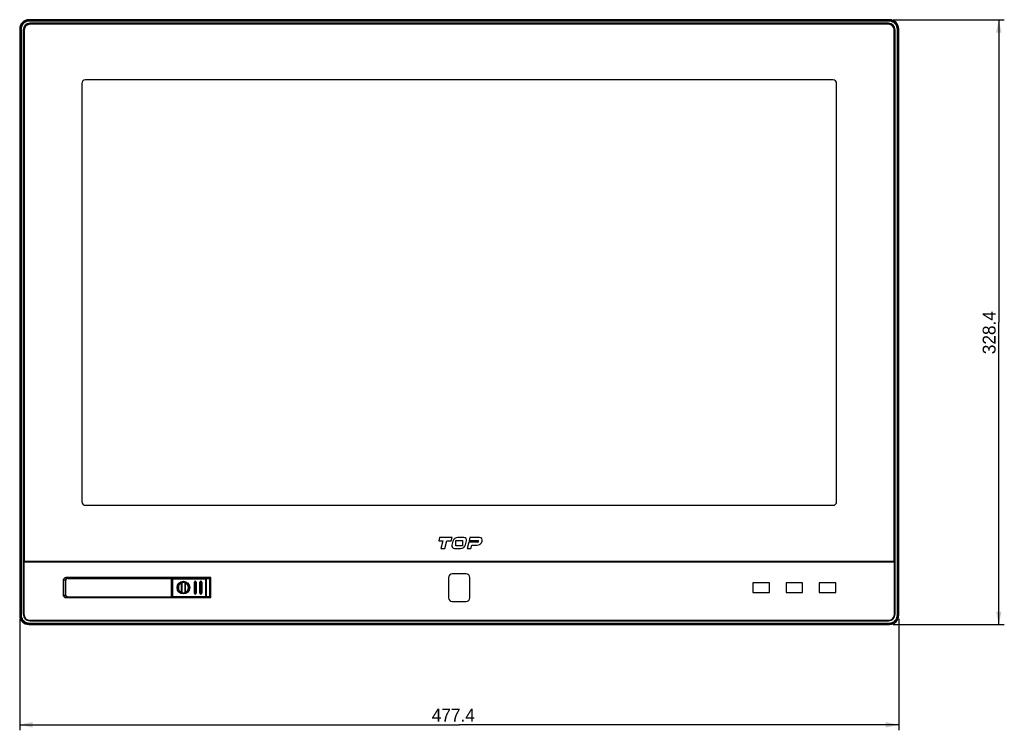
# Model space of a CAD drawing. Header units: millimetres. Extents: x 0 to 1682, y 0 to 1188.
# Tile 17 of 59: x 331 to 866, y 446 to 832. Entities that reach past the tile are written whole.
import ezdxf

# ---------------------------------------------------------------- set-up
doc = ezdxf.new("R2010")
doc.units = ezdxf.units.MM
doc.header["$LTSCALE"] = 92.51
doc.layers.get('0').update_dxf_attribs({"linetype": 'CONTINUOUS'})
for name, color, linetype in [('2D_TOPRT1950WD-DIM', 7, 'CONTINUOUS'), ('FR_HOST_COVER-GUIDE-SHAPE', 7, 'CONTINUOUS'), ('FR_HOST_COVER-LOCK-SHAPE', 7, 'CONTINUOUS'), ('FR_HOST_USB_COVER_V2-SHAPE', 7, 'CONTINUOUS'), ('FRONT_BEZEL-RT1951WD-SHAPE', 7, 'CONTINUOUS'), ('LOCKING_KEY-SHAPE', 7, 'CONTINUOUS'), ('LOWER_COVER_RT1950WD-SHAPE', 7, 'CONTINUOUS'), ('TOUCH-1951WD-SHAPE', 7, 'CONTINUOUS')]:
    doc.layers.add(name, color=color, linetype=linetype)
doc.styles.get("Standard").update_dxf_attribs({"font": 'gothic.ttf'})
doc.dimstyles.new('DIMSTYLE_1', dxfattribs={"dimtxt": 7, "dimasz": 7, "dimexe": 1.5, "dimexo": 1, "dimgap": 0.875, "dimtad": 1, "dimdec": 5, "dimdsep": 46, "dimtxsty": 'STANDARD', "dimblk": '_FILLED', "dimblk1": '_FILLED', "dimblk2": '_FILLED', "dimcen": 0.09, "dimadec": 5, "dimazin": 2, "dimtp": 0.8, "dimtm": 0.8, "dimtfac": 1, "dimtdec": 5, "dimtofl": 0, "dimtmove": 0, "dimatfit": 3, "dimldrblk": '_FILLED', "dimfxl": 1, "dimtolj": 1, "dimarcsym": 0})
doc.dimstyles.new('DIMSTYLE_2', dxfattribs={"dimtxt": 7, "dimasz": 7, "dimexe": 1.5, "dimexo": 1, "dimgap": 0.875, "dimtad": 1, "dimdec": 5, "dimdsep": 46, "dimtxsty": 'STANDARD', "dimblk": '_FILLED', "dimblk1": '_FILLED', "dimblk2": '_FILLED', "dimcen": 0.09, "dimadec": 5, "dimazin": 2, "dimtp": 0.5, "dimtm": 0.5, "dimtfac": 1, "dimtdec": 5, "dimtofl": 0, "dimtmove": 0, "dimatfit": 3, "dimldrblk": '_FILLED', "dimfxl": 1, "dimtolj": 1, "dimarcsym": 0})

# ---------------------------------------------------------------- blocks, each defined once
blk = doc.blocks.new('_FILLED')
at = {"color": 0, "linetype": 'ByBlock'}
blk.add_solid([(0, 0), (-1, 0.214), (-1, -0.214)], dxfattribs=at)
blk = doc.blocks.new('*D1')
at = {"layer": '2D_TOPRT1950WD-DIM', "color": 2, "linetype": 'Continuous'}
for p, q in [((331.32, 506.59), (331.32, 446.1)), ((808.72, 506.59), (808.72, 446.1)), ((331.32, 449.1), (570.02, 449.1)), ((808.72, 449.1), (570.02, 449.1))]:
    blk.add_line(p, q, dxfattribs=at)
at = {"layer": '2D_TOPRT1950WD-DIM', "color": 2, "linetype": 'Continuous', "xscale": 7, "yscale": 7, "zscale": 7, "rotation": 180}
blk.add_blockref('_FILLED', (331.32, 449.1), dxfattribs=at)
at = {"layer": '2D_TOPRT1950WD-DIM', "color": 2, "linetype": 'Continuous', "xscale": 7, "yscale": 7, "zscale": 7}
blk.add_blockref('_FILLED', (808.72, 449.1), dxfattribs=at)
at = {"layer": '2D_TOPRT1950WD-DIM', "color": 2, "linetype": 'Continuous', "insert": (566.83, 457.85), "char_height": 7, "width": 23.5926, "attachment_point": 2, "line_spacing_factor": 0.9}
blk.add_mtext('477.4', dxfattribs=at)
blk = doc.blocks.new('*D2')
at = {"layer": '2D_TOPRT1950WD-DIM', "color": 2, "linetype": 'Continuous'}
for p, q in [((805.73, 831.99), (866.07, 831.99)), ((863.07, 831.99), (863.07, 667.79)), ((863.07, 503.59), (863.07, 667.79)), ((805.73, 503.59), (866.07, 503.59))]:
    blk.add_line(p, q, dxfattribs=at)
at = {"layer": '2D_TOPRT1950WD-DIM', "color": 2, "linetype": 'Continuous', "xscale": 7, "yscale": 7, "zscale": 7}
for p, rotation in [((863.07, 831.99), 90), ((863.07, 503.59), 270)]:
    blk.add_blockref('_FILLED', p, dxfattribs=dict(at, rotation=rotation))
at = {"layer": '2D_TOPRT1950WD-DIM', "color": 2, "linetype": 'Continuous', "insert": (854.32, 662.05), "char_height": 7, "width": 23.5926, "attachment_point": 2, "rotation": 90, "line_spacing_factor": 0.9}
blk.add_mtext('328.4', dxfattribs=at)

msp = doc.modelspace()

# ---------------------------------------------------------------- linework, layer by layer
at = {"layer": 'FR_HOST_COVER-GUIDE-SHAPE', "color": 7, "linetype": 'Continuous'}
for p, q in [((413.849847, 528.789359), (414.023332, 528.789359)), ((414.023332, 528.79285), (434.723329, 528.79285)), ((414.023332, 528.789359), (414.023332, 528.59285)), ((414.023332, 528.754888), (414.474232, 528.750953)), ((415.223332, 528.757942), (415.223332, 528.79285)), ((431.673332, 528.79285), (431.673332, 528.73438)), ((432.410225, 528.729128), (434.659618, 528.729128)), ((432.655879, 528.529136), (434.859611, 528.529136)), ((434.659618, 528.729128), (434.723329, 528.79285)), ((434.659618, 518.456571), (434.659618, 528.729128)), ((434.859611, 528.529136), (434.923332, 528.592847)), ((434.859611, 528.529136), (434.859611, 518.656563)), ((434.923332, 518.592852), (434.923332, 528.592847)), ((413.849847, 518.39634), (414.023332, 518.39634)), ((414.023332, 518.39634), (414.023332, 518.59285)), ((414.474232, 518.434746), (414.023332, 518.430812)), ((414.023332, 518.39285), (434.723329, 518.39285)), ((415.223332, 518.39285), (415.223332, 518.427757)), ((431.673332, 518.45132), (431.673332, 518.39285)), ((434.659618, 518.456571), (432.410225, 518.456571)), ((434.859611, 518.656563), (432.655879, 518.656563)), ((434.723329, 518.39285), (434.659618, 518.456571)), ((434.923332, 518.592852), (434.859611, 518.656563))]:
    msp.add_line(p, q, dxfattribs=at)
for points, knots in [([(434.659618, 528.729128), (434.710643, 528.729124), (434.816969, 528.686487), (434.859607, 528.580161), (434.859611, 528.529136)], [0, 0, 0, 0, 0.5000000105, 1, 1, 1, 1]), ([(434.859611, 518.656563), (434.859607, 518.605539), (434.816969, 518.499213), (434.710643, 518.456575), (434.659618, 518.456571)], [0, 0, 0, 0, 0.5000000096, 1, 1, 1, 1])]:
    msp.add_open_spline(points, degree=3, knots=knots, dxfattribs=at)
for points in [[(434.723324, 528.792845), (434.774352, 528.792843), (434.880688, 528.750205), (434.923326, 528.64387), (434.923327, 528.592842)], [(434.723324, 518.392855), (434.774352, 518.392856), (434.880688, 518.435494), (434.923326, 518.541829), (434.923327, 518.592857)]]:
    msp.add_open_spline(points, degree=3, dxfattribs=at)
at = {"layer": 'FR_HOST_COVER-LOCK-SHAPE', "color": 7, "linetype": 'Continuous'}
for p, q in [((414.023332, 526.520056), (414.246222, 526.601181)), ((414.255644, 528.425641), (414.223332, 528.457954)), ((414.223332, 528.457954), (414.223332, 526.59285)), ((414.255644, 518.760058), (414.255644, 528.425641)), ((414.255644, 528.425641), (432.664582, 528.425641)), ((414.555633, 528.72563), (414.523321, 528.757942)), ((429.226203, 528.757942), (414.523321, 528.757942)), ((414.555633, 518.460069), (414.555633, 528.72563)), ((414.555633, 528.72563), (432.364594, 528.72563)), ((426.173332, 526.59285), (426.173332, 520.59285)), ((426.173332, 526.59285), (426.380438, 526.59285)), ((426.18056, 520.59285), (426.18056, 526.59285)), ((426.380438, 520.59285), (426.380438, 526.59285)), ((426.966226, 526.59285), (426.966226, 520.59285)), ((426.966226, 526.59285), (427.173332, 526.59285)), ((427.166104, 526.59285), (427.166104, 520.59285)), ((427.173332, 520.59285), (427.173332, 526.59285)), ((429.173332, 526.59285), (429.173332, 520.59285)), ((429.173332, 526.59285), (429.380438, 526.59285)), ((429.18056, 520.59285), (429.18056, 526.59285)), ((429.273332, 528.73438), (429.226203, 528.757942)), ((429.380438, 520.59285), (429.380438, 526.59285)), ((429.966226, 526.59285), (429.966226, 520.59285)), ((429.966226, 526.59285), (430.173332, 526.59285)), ((430.166104, 526.59285), (430.166104, 520.59285)), ((430.173332, 520.59285), (430.173332, 526.59285)), ((432.364594, 518.460069), (432.364594, 528.72563)), ((432.664582, 528.425641), (432.664582, 518.760058)), ((414.023332, 520.665644), (414.246222, 520.584519)), ((414.223332, 518.727746), (414.223332, 520.59285)), ((414.223332, 518.727746), (414.255644, 518.760058)), ((414.255644, 518.760058), (432.664582, 518.760058)), ((426.173332, 520.59285), (426.380438, 520.59285)), ((426.966226, 520.59285), (427.173332, 520.59285)), ((429.173332, 520.59285), (429.380438, 520.59285)), ((430.173332, 520.59285), (429.966226, 520.59285)), ((414.523321, 518.427757), (414.555633, 518.460069)), ((429.226203, 518.427757), (414.523321, 518.427757)), ((432.364594, 518.460069), (414.555633, 518.460069)), ((429.273332, 518.45132), (429.226203, 518.427757))]:
    msp.add_line(p, q, dxfattribs=at)
for radius in [3.436656, 3.233165, 3.2]:
    msp.add_circle((420.223332, 523.59285), radius, dxfattribs=at)
for centre, radius, start, end in [((426.673332, 526.59285), 0.5, 0, 180), ((426.673332, 526.59285), 0.492772, 0, 180), ((426.673332, 526.592849), 0.292894, 0.00008909, 179.99991091), ((429.673332, 526.59285), 0.5, 0, 180), ((429.673332, 526.59285), 0.492772, 0, 180), ((429.673332, 526.592849), 0.292894, 0.00008909, 179.99991091), ((426.673332, 520.59285), 0.5, 180, 360), ((426.673332, 520.59285), 0.492772, 180, 360), ((426.673332, 520.59285), 0.292894, 180.00008909, 359.99991091), ((429.673332, 520.59285), 0.5, 180, 360), ((429.673332, 520.59285), 0.492772, 180, 360), ((429.673332, 520.59285), 0.292894, 180.00008781, 359.99991219)]:
    msp.add_arc(centre, radius, start, end, dxfattribs=at)
for centre, major_axis, start_param, end_param in [((414.523343, 528.457931), (-0.212148, 0.212148), -0.7853600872, 0.7853600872), ((432.373321, 528.434368), (0.212148, 0.212148), -0.7853600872, 0.7853600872), ((414.523343, 518.727769), (0.212148, 0.212148), -3.9269527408, -2.3562325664), ((432.373321, 518.751331), (0.212148, -0.212148), -0.7853600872, 0.7853600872)]:
    msp.add_ellipse(centre, major_axis=major_axis, ratio=0.9999238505, start_param=start_param, end_param=end_param, dxfattribs=at)
for points, knots in [([(414.255644, 528.425641), (414.25565, 528.502179), (414.319607, 528.661668), (414.479096, 528.725624), (414.555633, 528.72563)], [0, 0, 0, 0, 0.499999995, 1, 1, 1, 1]), ([(432.364594, 528.72563), (432.441131, 528.725624), (432.60062, 528.661668), (432.664576, 528.502179), (432.664582, 528.425641)], [0, 0, 0, 0, 0.499999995, 1, 1, 1, 1]), ([(414.555633, 518.460069), (414.479096, 518.460075), (414.319607, 518.524032), (414.25565, 518.683521), (414.255644, 518.760058)], [0, 0, 0, 0, 0.4999999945, 1, 1, 1, 1]), ([(432.664582, 518.760058), (432.664576, 518.683521), (432.60062, 518.524032), (432.441131, 518.460075), (432.364594, 518.460069)], [0, 0, 0, 0, 0.4999999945, 1, 1, 1, 1])]:
    msp.add_open_spline(points, degree=3, knots=knots, dxfattribs=at)
at = {"layer": 'FR_HOST_USB_COVER_V2-SHAPE', "color": 7, "linetype": 'Continuous'}
for p, q in [((356.023332, 527.29285), (356.023332, 519.89285)), ((356.223332, 527.29285), (356.023332, 527.29285)), ((356.223332, 527.29285), (356.223332, 519.89285)), ((357.523332, 528.59285), (357.523332, 528.79285)), ((413.823332, 528.79285), (357.523332, 528.79285)), ((357.523332, 528.59285), (414.023332, 528.59285)), ((413.823332, 518.39285), (413.823332, 528.79285)), ((414.023332, 518.59285), (414.023332, 528.59285)), ((356.223332, 519.89285), (356.023332, 519.89285)), ((357.523332, 518.59285), (357.523332, 518.39285)), ((357.523332, 518.59285), (414.023332, 518.59285)), ((357.523332, 518.39285), (413.823332, 518.39285))]:
    msp.add_line(p, q, dxfattribs=at)
for centre, radius, start, end in [((357.523332, 527.29285), 1.5, 90, 180), ((357.523332, 527.29285), 1.3, 90, 180), ((413.823332, 528.59285), 0.2, 0, 90), ((357.523332, 519.89285), 1.5, 180, 270), ((357.523332, 519.89285), 1.3, 180, 270), ((413.823332, 518.59285), 0.2, 270, 360)]:
    msp.add_arc(centre, radius, start, end, dxfattribs=at)
at = {"layer": 'FRONT_BEZEL-RT1951WD-SHAPE', "color": 7, "linetype": 'Continuous'}
for p, q in [((336.547282, 831.765854), (336.320286, 831.99285)), ((803.726378, 831.99285), (336.320286, 831.99285)), ((336.547282, 831.248404), (336.547282, 831.765854)), ((803.499382, 831.765854), (336.547282, 831.765854)), ((803.499382, 831.248404), (336.547282, 831.248404)), ((336.823332, 830.03736), (336.823332, 829.99285)), ((803.223332, 830.03736), (336.823332, 830.03736)), ((803.223332, 829.99285), (336.823332, 829.99285)), ((803.223332, 830.03736), (803.223332, 829.99285)), ((803.499382, 831.765854), (803.726378, 831.99285)), ((803.499382, 831.248404), (803.499382, 831.765854)), ((331.323332, 826.995896), (331.323332, 508.589804)), ((331.550328, 826.7689), (331.323332, 826.995896)), ((331.550328, 826.7689), (331.550328, 508.816799)), ((332.067777, 826.7689), (331.550328, 826.7689)), ((332.067777, 826.7689), (332.067777, 508.816799)), ((333.278822, 826.49285), (333.278822, 509.09285)), ((333.278822, 826.49285), (333.323332, 826.49285)), ((333.323332, 826.49285), (333.323332, 509.09285)), ((806.767842, 826.49285), (806.723332, 826.49285)), ((806.723332, 509.09285), (806.723332, 826.49285)), ((806.767842, 509.09285), (806.767842, 826.49285)), ((807.978887, 826.7689), (808.496336, 826.7689)), ((807.978887, 508.816799), (807.978887, 826.7689)), ((808.496336, 826.7689), (808.723332, 826.995896)), ((808.496336, 508.816799), (808.496336, 826.7689)), ((808.723332, 508.589804), (808.723332, 826.995896)), ((355.074238, 527.698232), (355.054098, 527.718373)), ((355.054098, 519.467327), (355.054098, 527.718373)), ((355.074238, 519.487467), (355.074238, 527.698232)), ((362.018421, 528.79285), (362.018421, 528.99285)), ((362.153706, 528.79285), (362.153706, 528.99285)), ((364.433588, 528.79285), (364.433588, 528.99285)), ((364.920767, 528.79285), (364.920767, 528.99285)), ((407.919826, 528.963621), (407.890597, 528.99285)), ((407.919826, 528.963621), (407.919826, 528.79285)), ((435.026762, 528.963621), (407.919826, 528.963621)), ((435.023332, 528.763652), (434.826445, 528.763652)), ((435.023332, 518.422048), (435.023332, 528.763652)), ((435.05599, 528.99285), (435.026762, 528.963621)), ((435.1813, 518.19285), (435.1813, 528.99285)), ((355.054098, 519.467327), (355.074238, 519.487467)), ((362.018421, 518.19285), (362.018421, 518.39285)), ((362.153706, 518.19285), (362.153706, 518.39285)), ((364.433588, 518.19285), (364.433588, 518.39285)), ((364.920767, 518.19285), (364.920767, 518.39285)), ((407.890597, 518.19285), (407.919826, 518.222078)), ((407.919826, 518.222078), (407.919826, 518.39285)), ((407.919826, 518.222078), (435.026762, 518.222078)), ((434.826445, 518.422048), (435.023332, 518.422048)), ((435.05599, 518.19285), (435.026762, 518.222078)), ((331.550328, 508.816799), (331.323332, 508.589804)), ((332.067777, 508.816799), (331.550328, 508.816799)), ((333.278822, 509.09285), (333.323332, 509.09285)), ((806.767842, 509.09285), (806.723332, 509.09285)), ((807.978887, 508.816799), (808.496336, 508.816799)), ((808.496336, 508.816799), (808.723332, 508.589804)), ((336.547282, 503.819845), (336.320286, 503.59285)), ((336.320286, 503.59285), (803.726378, 503.59285)), ((336.547282, 504.337295), (336.547282, 503.819845)), ((336.547282, 504.337295), (803.499382, 504.337295)), ((336.547282, 503.819845), (803.499382, 503.819845)), ((336.823332, 505.548339), (336.823332, 505.59285)), ((336.823332, 505.59285), (803.223332, 505.59285)), ((336.823332, 505.548339), (803.223332, 505.548339)), ((803.223332, 505.548339), (803.223332, 505.59285)), ((803.499382, 504.337295), (803.499382, 503.819845)), ((803.499382, 503.819845), (803.726378, 503.59285))]:
    msp.add_line(p, q, dxfattribs=at)
for centre, radius, start, end in [((336.823332, 826.49285), 3.54451, 90, 180), ((336.823332, 826.49285), 3.5, 90, 180), ((803.223332, 826.49285), 3.54451, 0, 90), ((803.223332, 826.49285), 3.5, 0, 90), ((407.801168, 528.583721), 1.001935, 155.88409889, 167.94213418), ((367.340251, 518.684495), 5.390459, 183.11311548, 183.66449501), ((407.801152, 518.601991), 1.001923, 192.05881659, 204.12195444), ((336.823332, 509.09285), 3.54451, 180, 270), ((336.823332, 509.09285), 3.5, 180, 270), ((803.223332, 509.09285), 3.54451, 270, 360), ((803.223332, 509.09285), 3.5, 270, 360)]:
    msp.add_arc(centre, radius, start, end, dxfattribs=at)
for centre, major_axis, ratio, start_param, end_param in [((336.32638, 826.989802), (-3.539843, 3.539843), 0.998782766, -0.7847891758, 0.7847891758), ((803.720284, 826.989802), (3.539843, 3.539843), 0.998782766, -0.7847891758, 0.7847891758), ((356.454311, 527.717946), (-0.990251, 0.990251), 0.9996954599, 0.6022023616, 0.7852458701), ((435.026823, 528.763652), (0, 0.2), 0.0174550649, 0.0174532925, 1.5707963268), ((356.454311, 519.467753), (0.990251, 0.990251), 0.9996954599, -3.9268385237, -3.7437950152), ((435.026823, 518.422048), (0, 0.2), 0.0174550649, -4.7123889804, -3.1590459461), ((336.32638, 508.595897), (3.539843, 3.539843), 0.998782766, -3.9263818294, -2.3568034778), ((803.720284, 508.595897), (3.539843, -3.539843), 0.998782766, -0.7847891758, 0.7847891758)]:
    msp.add_ellipse(centre, major_axis=major_axis, ratio=ratio, start_param=start_param, end_param=end_param, dxfattribs=at)
for points, knots in [([(336.547282, 831.765854), (335.897139, 831.765772), (334.583022, 831.505732), (332.922153, 830.39369), (331.810354, 828.732845), (331.550409, 827.418888), (331.550328, 826.7689)], [0, 0, 0, 0, 0.2500888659, 0.5000290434, 0.7499704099, 1, 1, 1, 1]), ([(336.547282, 831.248404), (335.964418, 831.248404), (334.786292, 831.015439), (333.297287, 830.018591), (332.300656, 828.529607), (332.067777, 827.351625), (332.067777, 826.7689)], [0, 0, 0, 0, 0.2500973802, 0.500029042, 0.7499618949, 1, 1, 1, 1]), ([(808.496336, 826.7689), (808.496254, 827.419043), (808.236214, 828.73316), (807.124172, 830.394028), (805.463327, 831.505828), (804.149371, 831.765772), (803.499382, 831.765854)], [0, 0, 0, 0, 0.2500888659, 0.5000290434, 0.7499704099, 1, 1, 1, 1]), ([(807.978887, 826.7689), (807.978887, 827.351764), (807.745922, 828.52989), (806.749073, 830.018894), (805.260089, 831.015525), (804.082108, 831.248404), (803.499382, 831.248404)], [0, 0, 0, 0, 0.2500973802, 0.500029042, 0.7499618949, 1, 1, 1, 1]), ([(355.094004, 527.693006), (355.091544, 527.693399), (355.084953, 527.694735), (355.077685, 527.6956), (355.074238, 527.698232)], [0, 0, 0, 0, 0.3648733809, 1, 1, 1, 1]), ([(355.210266, 527.682678), (355.197396, 527.683465), (355.158591, 527.686121), (355.119695, 527.688901), (355.094004, 527.693006)], [0, 0, 0, 0, 0.3313834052, 1, 1, 1, 1]), ([(356.07021, 527.655613), (355.975212, 527.657518), (355.688515, 527.664183), (355.401687, 527.670975), (355.210266, 527.682678)], [0, 0, 0, 0, 0.3313073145, 1, 1, 1, 1]), ([(361.975117, 528.993577), (361.973235, 528.982849), (361.964606, 528.916555), (361.9608, 528.849784), (361.957747, 528.793946)], [0, 0, 0, 0, 0.1630159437, 1, 1, 1, 1]), ([(407.919826, 528.963621), (407.849479, 528.963612), (407.707142, 528.933196), (407.590427, 528.846239), (407.544033, 528.793364)], [0, 0, 0, 0, 0.5000130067, 1, 1, 1, 1]), ([(355.074238, 519.487467), (355.074989, 519.48804), (355.081329, 519.490811), (355.088145, 519.491756), (355.09395, 519.492685)], [0, 0, 0, 0, 0.138450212, 1, 1, 1, 1]), ([(355.09395, 519.492685), (355.100408, 519.493718), (355.138927, 519.498555), (355.177685, 519.501027), (355.209892, 519.502999)], [0, 0, 0, 0, 0.1685257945, 1, 1, 1, 1]), ([(355.209892, 519.502999), (355.257561, 519.505917), (355.544199, 519.519212), (355.831097, 519.525292), (356.070218, 519.530087)], [0, 0, 0, 0, 0.1664460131, 1, 1, 1, 1]), ([(361.960813, 518.33997), (361.961852, 518.323813), (361.965439, 518.274447), (361.969357, 518.224951), (361.975117, 518.192123)], [0, 0, 0, 0, 0.3269438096, 1, 1, 1, 1]), ([(407.543697, 518.392717), (407.590088, 518.339726), (407.706894, 518.25258), (407.849399, 518.222087), (407.919826, 518.222078)], [0, 0, 0, 0, 0.5000083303, 1, 1, 1, 1]), ([(331.550328, 508.816799), (331.55041, 508.166657), (331.81045, 506.852539), (332.922492, 505.191671), (334.583337, 504.079871), (335.897293, 503.819927), (336.547282, 503.819845)], [0, 0, 0, 0, 0.2500888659, 0.5000290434, 0.7499704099, 1, 1, 1, 1]), ([(332.067777, 508.816799), (332.067777, 508.233936), (332.300742, 507.05581), (333.297591, 505.566805), (334.786575, 504.570174), (335.964556, 504.337295), (336.547282, 504.337295)], [0, 0, 0, 0, 0.2500973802, 0.500029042, 0.7499618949, 1, 1, 1, 1]), ([(803.499382, 503.819845), (804.149525, 503.819927), (805.463642, 504.079967), (807.124511, 505.19201), (808.23631, 506.852855), (808.496254, 508.166811), (808.496336, 508.816799)], [0, 0, 0, 0, 0.2500888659, 0.5000290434, 0.7499704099, 1, 1, 1, 1]), ([(803.499382, 504.337295), (804.082246, 504.337295), (805.260372, 504.57026), (806.749377, 505.567109), (807.746008, 507.056092), (807.978887, 508.234074), (807.978887, 508.816799)], [0, 0, 0, 0, 0.2500973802, 0.500029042, 0.7499618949, 1, 1, 1, 1])]:
    msp.add_open_spline(points, degree=3, knots=knots, dxfattribs=at)
for points in [[(355.182966, 528.238735), (355.111951, 528.069233), (355.074294, 527.882009), (355.074238, 527.698232)], [(407.510913, 528.992915), (407.440114, 528.942979), (407.380934, 528.871755), (407.344798, 528.793013)], [(355.182965, 518.946965), (355.111951, 519.116466), (355.074294, 519.303691), (355.074238, 519.487467)], [(407.344739, 518.392815), (407.380862, 518.314036), (407.440051, 518.242776), (407.510867, 518.192817)]]:
    msp.add_open_spline(points, degree=3, dxfattribs=at)
at = {"layer": 'LOCKING_KEY-SHAPE', "color": 7, "linetype": 'Continuous'}
for p, q in [((419.249035, 526.110933), (419.257011, 526.43296)), ((419.275062, 521.069897), (419.275062, 526.115802)), ((419.375047, 526.076562), (419.381523, 526.472321)), ((419.375047, 521.109138), (419.375047, 526.076562)), ((419.396024, 526.476521), (419.396024, 520.709178)), ((421.05064, 526.476521), (421.05064, 520.709178)), ((421.065141, 526.472321), (421.071617, 526.076562)), ((421.071617, 526.076562), (421.071617, 521.109138)), ((421.171602, 526.115802), (421.171602, 521.069897)), ((421.189653, 526.43296), (421.197629, 526.110933)), ((419.257011, 520.75274), (419.249035, 521.074766)), ((419.381523, 520.713378), (419.375047, 521.109138)), ((421.071617, 521.109138), (421.065141, 520.713378)), ((421.197629, 521.074766), (421.189653, 520.75274))]:
    msp.add_line(p, q, dxfattribs=at)
msp.add_circle((420.223332, 523.59285), 3, dxfattribs=at)
for start, end in [(111.15245437, 248.84754802), (291.15245154, 68.84754472)]:
    msp.add_arc((420.223332, 523.59285), 2.7, start, end, dxfattribs=at)
for points in [[(419.275062, 526.115802), (419.266236, 526.115862), (419.257266, 526.114118), (419.249035, 526.110933)], [(421.197629, 526.110933), (421.189397, 526.114118), (421.180428, 526.115863), (421.171602, 526.115802)], [(419.249035, 521.074766), (419.257267, 521.071581), (419.266236, 521.069837), (419.275062, 521.069897)], [(421.171602, 521.069897), (421.180428, 521.069837), (421.189397, 521.071581), (421.197629, 521.074766)]]:
    msp.add_open_spline(points, degree=3, dxfattribs=at)
for points, knots in [([(419.275062, 526.115802), (419.299208, 526.115637), (419.333489, 526.113092), (419.374465, 526.089656), (419.375047, 526.076562)], [0, 0, 0, 0, 0.6481668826, 1, 1, 1, 1]), ([(421.171602, 526.115802), (421.147456, 526.115637), (421.113175, 526.113092), (421.072199, 526.089656), (421.071617, 526.076562)], [0, 0, 0, 0, 0.6481667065, 1, 1, 1, 1]), ([(419.275062, 521.069897), (419.299208, 521.070063), (419.333489, 521.072607), (419.374465, 521.096044), (419.375047, 521.109138)], [0, 0, 0, 0, 0.6481673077, 1, 1, 1, 1]), ([(421.171602, 521.069897), (421.147456, 521.070063), (421.113175, 521.072607), (421.072199, 521.096044), (421.071617, 521.109138)], [0, 0, 0, 0, 0.6481673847, 1, 1, 1, 1])]:
    msp.add_open_spline(points, degree=3, knots=knots, dxfattribs=at)
at = {"layer": 'LOWER_COVER_RT1950WD-SHAPE', "color": 7, "linetype": 'Continuous'}
for p, q in [((333.623332, 537.59285), (333.623332, 509.09285)), ((333.623332, 537.59285), (806.423332, 537.59285)), ((806.423332, 509.09285), (806.423332, 537.59285)), ((573.773332, 531.09285), (566.273332, 531.09285)), ((355.023332, 527.59285), (355.023332, 519.59285)), ((435.223332, 528.99285), (356.423332, 528.99285)), ((435.223332, 518.19285), (435.223332, 528.99285)), ((564.273332, 529.09285), (564.273332, 518.09285)), ((575.773332, 518.09285), (575.773332, 529.09285)), ((738.523332, 526.19285), (729.523332, 526.19285)), ((729.523332, 526.19285), (729.523332, 520.99285)), ((738.523332, 520.99285), (738.523332, 526.19285)), ((756.523332, 526.19285), (747.523332, 526.19285)), ((747.523332, 526.19285), (747.523332, 520.99285)), ((756.523332, 520.99285), (756.523332, 526.19285)), ((774.523332, 526.19285), (765.523332, 526.19285)), ((765.523332, 526.19285), (765.523332, 520.99285)), ((774.523332, 520.99285), (774.523332, 526.19285)), ((729.523332, 520.99285), (738.523332, 520.99285)), ((747.523332, 520.99285), (756.523332, 520.99285)), ((765.523332, 520.99285), (774.523332, 520.99285)), ((356.423332, 518.19285), (435.223332, 518.19285)), ((566.273332, 516.09285), (573.773332, 516.09285)), ((336.823332, 505.89285), (803.223332, 505.89285))]:
    msp.add_line(p, q, dxfattribs=at)
for centre, radius, start, end in [((566.273332, 529.09285), 2, 90, 180), ((573.773332, 529.09285), 2, 0, 90), ((356.423332, 527.59285), 1.4, 90, 180), ((356.423332, 519.59285), 1.4, 180, 270), ((566.273332, 518.09285), 2, 180, 270), ((573.773332, 518.09285), 2, 270, 360), ((336.823332, 509.09285), 3.2, 180, 270), ((803.223332, 509.09285), 3.2, 270, 360)]:
    msp.add_arc(centre, radius, start, end, dxfattribs=at)
at = {"layer": 'TOUCH-1951WD-SHAPE', "color": 7, "linetype": 'Continuous'}
for p, q in [((336.823332, 829.49285), (336.823332, 829.69285)), ((803.223332, 829.69285), (336.823332, 829.69285)), ((803.223332, 829.49285), (336.823332, 829.49285)), ((803.223332, 829.49285), (803.223332, 829.69285)), ((333.623332, 826.49285), (333.623332, 538.29285)), ((333.823332, 826.49285), (333.623332, 826.49285)), ((333.823332, 826.49285), (333.823332, 538.29285)), ((806.223332, 826.49285), (806.423332, 826.49285)), ((806.223332, 538.29285), (806.223332, 826.49285)), ((806.423332, 538.29285), (806.423332, 826.49285)), ((365.023332, 797.29285), (365.023332, 570.29285)), ((773.023332, 799.29285), (367.023332, 799.29285)), ((775.023332, 570.29285), (775.023332, 797.29285)), ((367.023332, 568.29285), (773.023332, 568.29285)), ((559.358079, 550.79315), (558.888363, 549.03899)), ((566.122239, 550.79315), (559.358079, 550.79315)), ((565.652523, 549.03899), (566.122239, 550.79315)), ((572.548492, 550.79315), (569.269587, 550.79315)), ((575.879128, 550.79315), (575.425206, 549.09797)), ((581.044528, 550.79315), (575.879128, 550.79315)), ((558.888363, 549.03899), (561.218315, 549.03899)), ((561.218315, 549.03899), (560.081315, 544.79285)), ((562.201074, 544.79285), (563.338073, 549.03899)), ((563.338073, 549.03899), (565.652523, 549.03899)), ((566.603514, 548.747051), (566.050239, 546.680839)), ((568.175032, 549.24875), (571.871632, 549.24875)), ((568.175032, 546.33695), (568.175032, 549.24875)), ((571.871632, 546.33695), (568.175032, 546.33695)), ((571.871632, 549.24875), (571.871632, 546.33695)), ((573.44417, 546.838949), (573.997445, 548.90516)), ((575.205547, 548.27765), (574.272413, 544.79285)), ((580.067637, 548.27765), (575.205547, 548.27765)), ((575.425206, 549.09797), (580.28193, 549.09797)), ((576.39242, 544.79285), (576.875134, 546.59555)), ((576.875134, 546.59555), (579.620054, 546.59555)), ((560.081315, 544.79285), (562.201074, 544.79285)), ((567.499192, 544.79285), (570.778097, 544.79285)), ((574.272413, 544.79285), (576.39242, 544.79285)), ((333.823332, 538.29285), (333.623332, 538.29285)), ((334.123332, 537.99285), (334.123332, 537.79285)), ((334.123332, 537.99285), (805.923332, 537.99285)), ((334.123332, 537.79285), (805.923332, 537.79285)), ((805.923332, 537.99285), (805.923332, 537.79285)), ((806.223332, 538.29285), (806.423332, 538.29285))]:
    msp.add_line(p, q, dxfattribs=at)
for centre, radius, start, end in [((336.823332, 826.49285), 3.2, 90, 180), ((336.823332, 826.49285), 3, 90, 180), ((803.223332, 826.49285), 3.2, 0, 90), ((803.223332, 826.49285), 3, 0, 90), ((367.023332, 797.29285), 2, 90, 180), ((773.023332, 797.29285), 2, 0, 90), ((367.023332, 570.29285), 2, 180, 270), ((773.023332, 570.29285), 2, 270, 360), ((569.269587, 548.03315), 2.76, 90, 165.00945), ((572.548492, 549.29315), 1.5, 345.00945, 90), ((581.044528, 549.23369), 1.55946, 344.26949761, 90), ((567.499192, 546.29285), 1.5, 165.00945, 270), ((570.778097, 547.55285), 2.76, 270, 345.00945), ((579.620054, 549.63491), 3.03936, 270, 344.26949761), ((580.067637, 548.794956), 0.517306, 270, 360), ((580.28193, 548.794956), 0.303014, 0, 90), ((334.123332, 538.29285), 0.5, 180, 270), ((334.123332, 538.29285), 0.3, 180, 270), ((805.923332, 538.29285), 0.5, 270, 360), ((805.923332, 538.29285), 0.3, 270, 360)]:
    msp.add_arc(centre, radius, start, end, dxfattribs=at)

# ---------------------------------------------------------------- dimensions: what is measured, and where the dimension line sits
at = {"layer": '2D_TOPRT1950WD-DIM', "color": 2, "linetype": 'Continuous'}
dim = msp.add_linear_dim(base=(863.072779, 831.99285), p1=(804.726378, 503.59285), p2=(804.726378, 831.99285), angle=90, dimstyle='DIMSTYLE_2', dxfattribs=at)
dim.commit()
dim.dimension.update_dxf_attribs({"geometry": '*D2', "text_midpoint": (863.072779, 662.170562), "dimtype": 160})
dim = msp.add_linear_dim(base=(808.723332, 449.10165), p1=(331.323332, 507.589804), p2=(808.723332, 507.589804), dimstyle='DIMSTYLE_1', dxfattribs=at)
dim.commit()
dim.dimension.update_dxf_attribs({"geometry": '*D1', "text_midpoint": (566.667022, 449.10165), "dimtype": 160})

doc.saveas('drawing.dxf')
